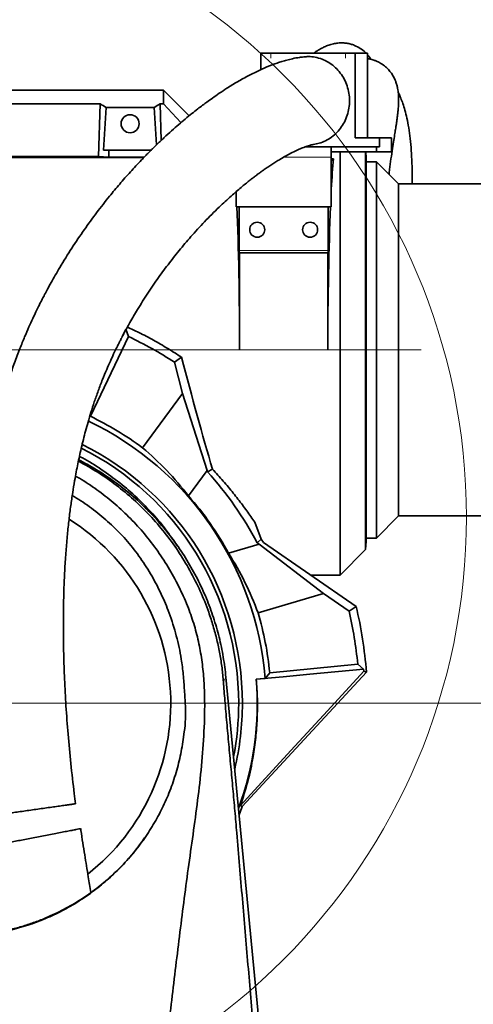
# Model space of a CAD drawing. Header units: millimetres. Extents: x 0 to 12118, y 0 to 8400.
# Tile 95 of 128: x 7162 to 7419, y 5098 to 5656. Entities that reach past the tile are written whole.
import ezdxf

# ---------------------------------------------------------------- set-up
doc = ezdxf.new("R2010")
doc.units = ezdxf.units.MM
doc.header["$LTSCALE"] = 20
doc.linetypes.add('CENTERX2', pattern=[20.32, 12.7, -2.54, 2.54, -2.54])
doc.styles.add('SLDTEXTSTYLE0', font='TXT', dxfattribs={"width": 0.605})
doc.dimstyles.new('SLDDIMSTYLE0', dxfattribs={"dimtxt": 70, "dimasz": 70, "dimexe": 0, "dimexo": 0.0625, "dimgap": 17.5, "dimtad": 1, "dimdec": 0, "dimrnd": 1e-09, "dimzin": 12, "dimdsep": 46, "dimtxsty": 'SLDTEXTSTYLE0', "dimsah": 1, "dimcen": 0.09, "dimadec": 0, "dimazin": 3, "dimtfac": 1, "dimtofl": 0, "dimtmove": 0, "dimatfit": 3, "dimfxl": 1, "dimfrac": 2, "dimtolj": 1, "dimtzin": 12, "dimarcsym": 0})
doc.dimstyles.new('SLDDIMSTYLE1', dxfattribs={"dimtxt": 70, "dimasz": 70, "dimexe": 0, "dimexo": 0.0625, "dimgap": 17.5, "dimtad": 1, "dimdec": 1, "dimrnd": 1e-09, "dimzin": 12, "dimdsep": 46, "dimtxsty": 'SLDTEXTSTYLE0', "dimsah": 1, "dimcen": 0.09, "dimadec": 0, "dimazin": 3, "dimtfac": 1, "dimtmove": 0, "dimatfit": 0, "dimfxl": 1, "dimfrac": 2, "dimtolj": 1, "dimtzin": 12, "dimarcsym": 0})
doc.dimstyles.new('SLDDIMSTYLE2', dxfattribs={"dimtxt": 70, "dimasz": 70, "dimexe": 0, "dimexo": 0.0625, "dimgap": 17.5, "dimtad": 1, "dimdec": 1, "dimrnd": 1e-09, "dimzin": 12, "dimdsep": 46, "dimtxsty": 'SLDTEXTSTYLE0', "dimsah": 1, "dimcen": 0.09, "dimadec": 0, "dimazin": 3, "dimtfac": 1, "dimtofl": 0, "dimtmove": 0, "dimatfit": 3, "dimfxl": 1, "dimfrac": 2, "dimtolj": 1, "dimtzin": 12, "dimarcsym": 0})

# ---------------------------------------------------------------- blocks, each defined once
blk = doc.blocks.new('_D')
at = {"color": 7, "linetype": 'Continuous', "lineweight": 0}
for p, q in [((6723.48, 5364.59), (6723.48, 6112.55)), ((8467.36, 5571.87), (8467.36, 6112.55)), ((6723.48, 6082.55), (8467.36, 6082.55))]:
    blk.add_line(p, q, dxfattribs=at)
at = {"color": 7, "linetype": 'Continuous', "lineweight": 18}
for points in [[(6723.48, 6082.55), (6793.48, 6072.55), (6793.48, 6092.55)], [(8467.36, 6082.55), (8397.36, 6092.55), (8397.36, 6072.55)]]:
    blk.add_solid(points, dxfattribs=at)
at = {"color": 7, "linetype": 'Continuous', "lineweight": 18, "insert": (7560.71, 6172.78), "char_height": 70, "attachment_point": 1, "style": 'SLDTEXTSTYLE0'}
blk.add_mtext('*)', dxfattribs=at)
blk = doc.blocks.new('_D_2')
at = {"color": 7, "linetype": 'Continuous', "lineweight": 0}
for p, q in [((7124.86, 5272.87), (7124.86, 5832.55)), ((8267.36, 5472.87), (8267.36, 5832.55)), ((7124.86, 5802.55), (8267.36, 5802.55))]:
    blk.add_line(p, q, dxfattribs=at)
at = {"color": 7, "linetype": 'Continuous', "lineweight": 18}
for points in [[(7124.86, 5802.55), (7194.86, 5792.55), (7194.86, 5812.55)], [(8267.36, 5802.55), (8197.36, 5812.55), (8197.36, 5792.55)]]:
    blk.add_solid(points, dxfattribs=at)
at = {"color": 7, "linetype": 'Continuous', "lineweight": 18, "insert": (7661.4, 5892.78), "char_height": 70, "attachment_point": 1, "style": 'SLDTEXTSTYLE0'}
blk.add_mtext('*)', dxfattribs=at)
blk = doc.blocks.new('_D_7')
at = {"color": 7, "linetype": 'Continuous', "lineweight": 0}
for p, q in [((7124.86, 5264.87), (7124.86, 4315.34)), ((7157.86, 5009.87), (7157.86, 4315.34)), ((7124.86, 4345.34), (7004.86, 4345.34)), ((7124.86, 4345.34), (7157.86, 4345.34)), ((7157.86, 4345.34), (7596.42, 4345.34))]:
    blk.add_line(p, q, dxfattribs=at)
at = {"color": 7, "linetype": 'Continuous', "lineweight": 18}
for points in [[(7124.86, 4345.34), (7054.86, 4355.34), (7054.86, 4335.34)], [(7157.86, 4345.34), (7227.86, 4335.34), (7227.86, 4355.34)]]:
    blk.add_solid(points, dxfattribs=at)
at = {"color": 7, "linetype": 'Continuous', "lineweight": 18, "insert": (7489.47, 4435.57), "char_height": 70, "attachment_point": 1, "style": 'SLDTEXTSTYLE0'}
blk.add_mtext('33', dxfattribs=at)
blk = doc.blocks.new('_D_8')
at = {"color": 7, "linetype": 'Continuous', "lineweight": 0}
for p, q in [((7128.86, 5268.87), (7996.47, 5268.87)), ((7966.47, 5268.87), (7966.47, 5013.87)), ((7161.86, 5013.87), (7996.47, 5013.87))]:
    blk.add_line(p, q, dxfattribs=at)
at = {"color": 7, "linetype": 'Continuous', "lineweight": 18}
for points in [[(7966.47, 5268.87), (7956.47, 5198.87), (7976.47, 5198.87)], [(7966.47, 5013.87), (7976.47, 5083.87), (7956.47, 5083.87)]]:
    blk.add_solid(points, dxfattribs=at)
at = {"color": 7, "linetype": 'Continuous', "lineweight": 18, "insert": (7876.23, 5061.16), "char_height": 70, "attachment_point": 1, "rotation": 90, "style": 'SLDTEXTSTYLE0'}
blk.add_mtext('255', dxfattribs=at)
blk = doc.blocks.new('_D_9')
at = {"color": 7, "linetype": 'Continuous', "lineweight": 0}
for p, q in [((7124.86, 5264.87), (7124.86, 4578.99)), ((7237.86, 4744.87), (7237.86, 4578.99)), ((7124.86, 4608.99), (7004.86, 4608.99)), ((7124.86, 4608.99), (7237.86, 4608.99)), ((7237.86, 4608.99), (7631.19, 4608.99))]:
    blk.add_line(p, q, dxfattribs=at)
at = {"color": 7, "linetype": 'Continuous', "lineweight": 18}
for points in [[(7124.86, 4608.99), (7054.86, 4618.99), (7054.86, 4598.99)], [(7237.86, 4608.99), (7307.86, 4598.99), (7307.86, 4618.99)]]:
    blk.add_solid(points, dxfattribs=at)
at = {"color": 7, "linetype": 'Continuous', "lineweight": 18, "insert": (7470.77, 4699.23), "char_height": 70, "attachment_point": 1, "style": 'SLDTEXTSTYLE0'}
blk.add_mtext('113', dxfattribs=at)
blk = doc.blocks.new('_D_10')
at = {"color": 7, "linetype": 'Continuous', "lineweight": 0}
for p, q in [((6844.76, 5525.37), (6844.76, 5972.55)), ((8467.36, 5571.87), (8467.36, 5972.55)), ((6844.76, 5942.55), (8467.36, 5942.55))]:
    blk.add_line(p, q, dxfattribs=at)
at = {"color": 7, "linetype": 'Continuous', "lineweight": 18}
for points in [[(6844.76, 5942.55), (6914.76, 5932.55), (6914.76, 5952.55)], [(8467.36, 5942.55), (8397.36, 5952.55), (8397.36, 5932.55)]]:
    blk.add_solid(points, dxfattribs=at)
at = {"color": 7, "linetype": 'Continuous', "lineweight": 18, "insert": (7621.35, 6032.78), "char_height": 70, "attachment_point": 1, "style": 'SLDTEXTSTYLE0'}
blk.add_mtext('*)', dxfattribs=at)

msp = doc.modelspace()

# ---------------------------------------------------------------- linework, layer by layer
at = {"color": 7, "linetype": 'Continuous', "lineweight": 35}
for p, q in [((7298.879473, 5636.870777), (7298.879473, 5627.464423)), ((7304.517628, 5636.870777), (7298.879473, 5636.870777)), ((7346.803796, 5636.870777), (7304.517628, 5636.870777)), ((7352.441952, 5636.870777), (7346.803796, 5636.870777)), ((7352.441952, 5588.870777), (7352.441952, 5636.870777)), ((7352.441952, 5636.870777), (7359.282355, 5636.870777)), ((7359.282355, 5588.870777), (7359.282355, 5636.870777)), ((6990.659025, 5615.870777), (7243.857394, 5615.870777)), ((7243.857394, 5608.159769), (7243.857394, 5615.870777)), ((7258.349056, 5601.379115), (7243.857394, 5615.870777)), ((7051.84865, 5608.159769), (7207.866138, 5608.159769)), ((7206.963157, 5578.316689), (7207.866138, 5608.159769)), ((7242.47598, 5587.426839), (7241.84865, 5608.159769)), ((7241.84865, 5608.159769), (7243.857394, 5608.159769)), ((7253.671551, 5597.485718), (7243.857394, 5608.159769)), ((7211.207309, 5605.983869), (7209.748098, 5581.870777)), ((7211.207309, 5605.983869), (7238.507479, 5605.983869)), ((7238.507479, 5605.983869), (7239.785154, 5584.870623)), ((7338.857394, 5583.870777), (7324.353382, 5583.870777)), ((7338.857394, 5583.870777), (7338.857394, 5577.870777)), ((7338.857394, 5583.870777), (7364.357394, 5583.870777)), ((7366.067495, 5588.870777), (7352.441952, 5588.870777)), ((7364.357394, 5583.870777), (7364.357394, 5580.870777)), ((7364.357394, 5583.870777), (7366.067495, 5583.870777)), ((7366.067495, 5588.870777), (7372.907898, 5588.870777)), ((7366.067495, 5588.870777), (7366.067495, 5583.870777)), ((7372.907898, 5588.870777), (7372.907898, 5580.870777)), ((7206.963157, 5578.316689), (7052.751631, 5578.316689)), ((7212.726074, 5577.966841), (7206.963157, 5578.316689)), ((7209.748098, 5581.870777), (7212.844198, 5581.870777)), ((7212.726074, 5577.966841), (7212.844198, 5581.870777)), ((7236.87059, 5581.870777), (7212.844198, 5581.870777)), ((7338.857394, 5580.870777), (7364.357394, 5580.870777)), ((7343.857394, 5341.370777), (7343.857394, 5580.870777)), ((7358.304332, 5355.817714), (7358.304332, 5580.870777)), ((7358.544117, 5577.34846), (7358.35952, 5580.870777)), ((7364.357394, 5580.870777), (7372.907898, 5580.870777)), ((7232.617094, 5577.691935), (7006.357394, 5577.691935)), ((7232.885386, 5577.966841), (7212.726074, 5577.966841)), ((7338.857394, 5549.870777), (7338.857394, 5577.870777)), ((7339.999838, 5577.013221), (7338.857394, 5577.013221)), ((7339.999838, 5577.013221), (7338.857394, 5575.870777)), ((7358.544117, 5577.34846), (7358.544117, 5360.393094)), ((7364.357397, 5575.370777), (7358.544117, 5575.370777)), ((7376.857397, 5562.870777), (7364.357397, 5575.370777)), ((7364.357397, 5575.370777), (7364.357397, 5362.370777)), ((7620.510329, 5562.870777), (7376.857397, 5562.870777)), ((7376.857397, 5374.870777), (7376.857397, 5562.870777)), ((7284.857394, 5558.358958), (7284.857394, 5549.870777)), ((7284.857394, 5549.870777), (7338.857394, 5549.870777)), ((7286.569151, 5525.070777), (7286.569151, 5549.870777)), ((7337.145637, 5549.870777), (7337.145637, 5525.070777)), ((7286.857394, 5523.870777), (7286.632041, 5523.870777)), ((7286.857394, 5523.870777), (7286.857394, 5468.870777)), ((7336.857394, 5523.870777), (7286.857394, 5523.870777)), ((7336.857394, 5468.870777), (7336.857394, 5523.870777)), ((7337.082748, 5523.870777), (7336.857394, 5523.870777)), ((7220.707891, 5476.94598), (7222.413925, 5480.548181)), ((7223.874946, 5476.465392), (7222.413925, 5480.548181)), ((7223.874946, 5476.465392), (7202.310057, 5431.25366)), ((7254.051112, 5464.679661), (7250.052555, 5461.811627)), ((7250.052555, 5461.811627), (7254.603855, 5444.213055)), ((7254.603855, 5444.213055), (7231.871148, 5413.491565)), ((7254.603855, 5444.213055), (7268.465605, 5400.556011)), ((7202.310057, 5431.25366), (7201.933837, 5431.118699)), ((7257.8879, 5386.261063), (7268.465605, 5400.556011)), ((7268.655411, 5399.822086), (7268.465605, 5400.556011)), ((7271.474676, 5401.343608), (7268.655411, 5399.822086)), ((7364.357397, 5362.370777), (7376.857397, 5374.870777)), ((7376.857397, 5374.870777), (7620.510329, 5374.870777)), ((7299.069203, 5361.724551), (7295.462676, 5371.255128)), ((7251.760726, 5357.851977), (7249.172881, 5361.543853)), ((7299.069203, 5361.724551), (7296.823219, 5359.721588)), ((7299.069203, 5361.724551), (7300.3296, 5359.791805)), ((7358.544117, 5362.370777), (7364.357397, 5362.370777)), ((7298.050746, 5358.877932), (7280.667292, 5353.728719)), ((7298.050746, 5358.877932), (7296.823219, 5359.721588)), ((7298.050746, 5358.877932), (7334.333951, 5330.92056)), ((7300.3296, 5359.791805), (7352.901153, 5323.660378)), ((7343.857394, 5341.370777), (7358.304332, 5355.817714)), ((7358.304332, 5355.817714), (7358.544117, 5360.393094)), ((7327.132362, 5341.370777), (7343.857394, 5341.370777)), ((7297.357341, 5319.967589), (7334.333951, 5330.92056)), ((7334.333951, 5330.92056), (7348.891694, 5320.9153)), ((7352.901153, 5323.660378), (7348.891694, 5320.9153)), ((7281.534605, 5316.775578), (7281.255816, 5316.474233)), ((7303.937762, 5286.114255), (7353.79852, 5290.9153)), ((7353.79852, 5290.9153), (7357.135388, 5288.145993)), ((7279.15662, 5283.593175), (7318.059287, 4875.870777)), ((7288.332185, 5210.377113), (7358.725068, 5286.527705)), ((7296.319838, 5282.458648), (7301.297511, 5282.937943)), ((7301.297511, 5282.937943), (7303.937762, 5286.114255)), ((7357.135388, 5288.145993), (7357.233186, 5287.046578)), ((7357.233186, 5287.046578), (7358.725068, 5286.527705)), ((7254.95208, 5248.31741), (7255.561939, 5252.641327)), ((7288.150125, 5209.870777), (7286.58751, 5205.713152)), ((7288.150125, 5209.870777), (7288.15145, 5209.873964)), ((7288.332185, 5210.377113), (7288.15145, 5209.873964))]:
    msp.add_line(p, q, dxfattribs=at)
at = {"color": 8, "linetype": 'Continuous', "lineweight": 18}
for p, q in [((7304.517628, 5636.870777), (7304.517628, 5633.870777)), ((7346.803796, 5633.870777), (7346.803796, 5636.870777)), ((7338.857394, 5577.870777), (7311.732305, 5577.870777)), ((7286.569151, 5525.070777), (7337.145637, 5525.070777)), ((7286.857394, 5468.870777), (7336.857394, 5468.870777)), ((7277.72448, 5280.954938), (7279.15662, 5283.593175))]:
    msp.add_line(p, q, dxfattribs=at)
at = {"color": 7, "linetype": 'CENTERX2', "lineweight": 18}
msp.add_line((6729.298699, 5468.870777), (8480.237368, 5468.870777), dxfattribs=at)
at = {"color": 7, "linetype": 'Continuous', "lineweight": 35, "flags": 128}
for points in [[(7357.233186, 5287.046578), (7336.600189, 5264.567088), (7315.967194, 5242.087599), (7295.3342, 5219.60811), (7287.386916, 5210.949605)], [(7296.319838, 5282.458648), (7311.523726, 5283.880485), (7326.727614, 5285.302321), (7357.135388, 5288.145993)], [(7287.386916, 5210.949605), (7287.623862, 5210.806179), (7288.332185, 5210.377113)]]:
    msp.add_lwpolyline(points, dxfattribs=at)
at = {"color": 7, "linetype": 'Continuous', "lineweight": 18}
msp.add_circle((7061.196355, 5374.114646), 354.174091, dxfattribs=at)
at = {"color": 7, "linetype": 'Continuous', "lineweight": 35}
for centre, radius in [((7224.857394, 5596.870777), 5.1), ((7296.857394, 5536.870777), 4.25), ((7326.857394, 5536.870777), 4.25)]:
    msp.add_circle(centre, radius, dxfattribs=at)
for radius, start, end in [(230, 57.02132954, 64.5), (177, 4.55841907, 64.45341837), (179.908632, 53.5, 64.5), (161.5, 0, 63.392656), (163.591911, 0, 63.56818272), (194.48937, 27.84782363, 42.3229182), (177.419262, 28.5738091, 41.4261909), (123, 308.19201794, 57.87616425), (234.533273, 4.31762016, 13.50977238), (179.908632, 5.5, 16.5), (230, 5.5, 13.07818966), (172, 339.76168794, 4.53104496), (161.5, 349.13954372, 0), (163.591911, 346.79854532, 0)]:
    msp.add_arc((7124.857394, 5268.870777), radius, start, end, dxfattribs=at)
for centre, major_axis, ratio, start_param, end_param in [((7172.310306, 5468.870777), (13.289428, 146.801806), 0.5742046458, 5.966267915, 6.0097856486), ((7277.404482, 5468.870777), (-13.289428, 146.801806), 0.5742046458, 0.2733996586, 0.3169173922), ((7343.539386, 5468.870777), (0, 127.5), 0.0524077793, 0.5582638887, 0.7763614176), ((7280.175402, 5468.870777), (0, 127.5), 0.0524077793, 4.7123889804, 5.4007782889), ((7343.539386, 5468.870777), (0, 127.5), 0.0524077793, 0.8824070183, 1.5707963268), ((7286.632041, 5525.070777), (0, 1.2), 0.0524077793, 1.5707963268, 3.1415926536), ((7337.082748, 5525.070777), (0, 1.2), 0.0524077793, 3.1415926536, 4.7123889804), ((7259.865317, 5468.870777), (-33.06168, 127.488968), 0.0507297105, 1.5905187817, 2.1157996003), ((7115.112543, 5276.081587), (145.274462, -107.497447), 0.9977476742, 1.2948807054, 1.5036670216), ((7128.300404, 5257.24737), (-51.327765, 173.279632), 0.9977476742, 4.7795182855, 4.9883046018)]:
    msp.add_ellipse(centre, major_axis=major_axis, ratio=ratio, start_param=start_param, end_param=end_param, dxfattribs=at)
for points, knots in [([(7358.359581, 5636.870777), (7358.23723, 5637.008969), (7357.352214, 5638.008564), (7355.28656, 5639.528049), (7352.438032, 5641.101463), (7349.825971, 5641.985067), (7347.661741, 5642.448568), (7345.387212, 5642.655739), (7343.140066, 5642.602902), (7340.638724, 5642.259172), (7338.077496, 5641.592293), (7335.648979, 5640.679324), (7333.563035, 5639.687018), (7331.779716, 5638.691831), (7330.295471, 5637.776109), (7329.378987, 5637.131739), (7329.007821, 5636.870777)], [0, 0, 0, 0, 0.0169505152, 0.1226094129, 0.2324552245, 0.2985645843, 0.366294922, 0.435914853, 0.5120484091, 0.5965267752, 0.6866178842, 0.7679533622, 0.837071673, 0.8968913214, 0.9582421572, 1, 1, 1, 1]), ([(7323.21285, 5634.674914), (7322.393804, 5634.587626), (7320.289168, 5634.363329), (7317.091525, 5633.732335), (7313.793677, 5632.941532), (7310.904782, 5632.111033), (7307.376584, 5630.96419), (7303.170947, 5629.377505), (7297.868331, 5627.06701), (7292.040869, 5624.178484), (7285.858129, 5620.738032), (7280.248805, 5617.302933), (7275.491091, 5614.176403), (7271.725049, 5611.572659), (7268.579625, 5609.307505), (7265.819035, 5607.256945), (7262.995992, 5605.100757), (7259.698431, 5602.501651), (7256.104854, 5599.565493), (7252.26949, 5596.315534), (7248.266444, 5592.798459), (7244.030113, 5588.929755), (7239.717164, 5584.833037), (7235.471744, 5580.642744), (7230.560271, 5575.61093), (7225.045079, 5569.692923), (7218.997156, 5562.834696), (7212.617312, 5555.19691), (7205.885475, 5546.621319), (7198.753579, 5536.851493), (7191.766425, 5526.51772), (7186.342716, 5517.806626), (7182.467043, 5511.182378), (7180.172228, 5507.123748), (7178.172364, 5503.471555), (7176.512462, 5500.353059), (7175.178582, 5497.785667), (7174.033953, 5495.538584), (7172.843071, 5493.15777), (7171.382489, 5490.17056), (7169.563433, 5486.3342), (7167.414875, 5481.620902), (7164.974201, 5475.997478), (7162.211487, 5469.238183), (7159.368435, 5461.734484), (7156.671775, 5453.954104), (7154.346245, 5446.634221), (7152.360045, 5439.840588), (7150.67254, 5433.598262), (7149.270158, 5428.016496), (7148.11145, 5423.089558), (7147.12806, 5418.654613), (7146.219016, 5414.3171), (7145.325076, 5409.789784), (7144.29028, 5404.191755), (7143.142435, 5397.398152), (7141.926108, 5389.28197), (7140.780658, 5380.491216), (7139.734764, 5371.019777), (7138.811735, 5360.810322), (7138.037717, 5349.774976), (7137.449332, 5337.827969), (7137.092422, 5324.950209), (7137.012032, 5311.171881), (7137.247222, 5296.538367), (7137.821675, 5281.101578), (7138.745284, 5264.896176), (7140.016293, 5247.957302), (7141.656372, 5230.328428), (7143.172006, 5215.935629), (7144.247413, 5207.419476), (7144.554567, 5204.987122)], [0, 0, 0, 0, 0.0071120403, 0.0182752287, 0.0278490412, 0.0362723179, 0.044532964, 0.0603258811, 0.0762798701, 0.0966069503, 0.1181496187, 0.1387858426, 0.1535888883, 0.1669146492, 0.1776601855, 0.1861046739, 0.1956448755, 0.2071309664, 0.220590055, 0.233300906, 0.2474019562, 0.26271514, 0.2780062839, 0.2930287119, 0.3077649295, 0.330306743, 0.3520540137, 0.3729682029, 0.3996667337, 0.4260318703, 0.452549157, 0.4791286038, 0.4891956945, 0.4986389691, 0.5067543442, 0.5135652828, 0.5190929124, 0.523355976, 0.5279225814, 0.5341639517, 0.5420528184, 0.5515550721, 0.5626303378, 0.5752260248, 0.590368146, 0.6043919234, 0.6171828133, 0.6287972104, 0.639283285, 0.6486791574, 0.6565660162, 0.6635301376, 0.6703322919, 0.6775957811, 0.6853200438, 0.6970868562, 0.7097950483, 0.723458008, 0.7380930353, 0.753722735, 0.7706170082, 0.7889536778, 0.8087443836, 0.8299966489, 0.852712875, 0.8769037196, 0.9025823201, 0.9297270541, 0.9582684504, 0.988080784, 1, 1, 1, 1]), ([(7328.73794, 5585.155854), (7329.800884, 5585.327549), (7332.151678, 5585.707268), (7335.642431, 5587.131831), (7339.076897, 5589.207696), (7342.157062, 5591.911817), (7344.744151, 5595.091714), (7346.811297, 5598.722507), (7348.263337, 5602.634775), (7349.085044, 5606.789347), (7349.238053, 5610.99499), (7348.720004, 5615.207892), (7347.554005, 5619.23379), (7345.751814, 5623.029724), (7343.396388, 5626.419628), (7340.512591, 5629.368021), (7337.234735, 5631.735329), (7333.596457, 5633.506876), (7329.770647, 5634.564655), (7326.250665, 5634.978643), (7324.086071, 5634.731533), (7323.216667, 5634.632282)], [0, 0, 0, 0, 0.04406083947, 0.09744442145, 0.15237412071, 0.20571901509, 0.26060833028, 0.31393428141, 0.36880535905, 0.42215001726, 0.47704283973, 0.53043648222, 0.58538177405, 0.63882642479, 0.69382440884, 0.74729166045, 0.80231105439, 0.85575921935, 0.91075619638, 0.96415545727, 1, 1, 1, 1]), ([(7361.301749, 5633.295071), (7361.055011, 5633.697125), (7360.485399, 5634.625298), (7359.717579, 5635.406263), (7359.282355, 5635.848938)], [0, 0, 0, 0, 0.4331683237, 1, 1, 1, 1]), ([(7371.537579, 5568.190595), (7371.641562, 5569.126748), (7371.969637, 5572.080403), (7372.657931, 5577.01578), (7373.487047, 5582.60136), (7374.248575, 5587.43419), (7374.858864, 5591.285607), (7375.297427, 5594.097255), (7375.626653, 5596.259911), (7375.903854, 5598.136005), (7376.179503, 5600.081773), (7376.452602, 5602.180504), (7376.713113, 5604.549724), (7376.921278, 5607.182515), (7377.013724, 5609.687113), (7376.987655, 5611.885657), (7376.878962, 5613.658297), (7376.693951, 5615.322102), (7376.405148, 5617.041275), (7375.958208, 5618.902693), (7375.256828, 5621.04386), (7374.263512, 5623.23381), (7373.021326, 5625.309478), (7371.196933, 5627.631715), (7368.899619, 5629.753477), (7366.627989, 5631.252504), (7364.530778, 5632.266073), (7362.981503, 5632.838577), (7361.757245, 5633.19672), (7360.727381, 5633.438176), (7359.905323, 5633.597302), (7359.433033, 5633.660034), (7359.282355, 5633.680048)], [0, 0, 0, 0, 0.0261864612, 0.0826208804, 0.1405350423, 0.1905196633, 0.233689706, 0.2707423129, 0.2948321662, 0.3199881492, 0.3466382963, 0.3749512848, 0.4073738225, 0.4455052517, 0.4888342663, 0.5247421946, 0.5545770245, 0.5789354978, 0.6049871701, 0.6341226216, 0.6664835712, 0.7111174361, 0.7521196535, 0.7900728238, 0.8307996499, 0.8775266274, 0.9081918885, 0.9328202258, 0.9513843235, 0.9698197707, 0.9903713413, 1, 1, 1, 1]), ([(7384.686041, 5562.870777), (7384.696466, 5564.865231), (7384.720641, 5569.490546), (7384.494583, 5576.386423), (7384.048736, 5583.478377), (7383.374176, 5590.021433), (7382.49401, 5595.954727), (7381.449665, 5601.113064), (7380.314151, 5605.429632), (7379.155395, 5609.009609), (7378.036661, 5611.863279), (7377.243806, 5613.689272), (7376.828783, 5614.501518), (7376.756655, 5614.64268)], [0, 0, 0, 0, 0.09294514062, 0.21554804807, 0.33437478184, 0.45000748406, 0.5629168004, 0.67041168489, 0.76698637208, 0.8528989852, 0.93021769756, 0.98787233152, 1, 1, 1, 1]), ([(7193.987866, 5211.965153), (7193.732813, 5213.871547), (7192.724829, 5221.405715), (7191.256892, 5234.572202), (7189.665018, 5251.131967), (7188.477164, 5267.03568), (7187.6538, 5282.17311), (7187.167771, 5296.482584), (7186.977512, 5309.916378), (7187.044841, 5322.464237), (7187.338406, 5334.135776), (7187.827327, 5344.941682), (7188.48129, 5354.907919), (7189.273471, 5364.112782), (7190.180404, 5372.641652), (7191.18154, 5380.56433), (7192.25209, 5387.893517), (7193.300592, 5394.235933), (7194.291639, 5399.674252), (7195.199892, 5404.29142), (7196.135379, 5408.730872), (7197.169997, 5413.328553), (7198.314572, 5418.068987), (7199.602491, 5423.037498), (7201.026784, 5428.160406), (7202.680268, 5433.681054), (7204.592042, 5439.581198), (7206.779125, 5445.786253), (7209.125434, 5451.900811), (7211.451454, 5457.524926), (7213.563906, 5462.329748), (7215.395985, 5466.298787), (7216.907377, 5469.450116), (7218.090683, 5471.847068), (7219.104666, 5473.858685), (7220.162366, 5475.917842), (7221.451931, 5478.372355), (7223.012049, 5481.263743), (7224.837132, 5484.544904), (7226.86153, 5488.063586), (7230.22865, 5493.717583), (7234.918536, 5501.117146), (7240.96066, 5509.901228), (7247.130276, 5518.219196), (7253.531967, 5526.251485), (7260.52091, 5534.411276), (7268.151562, 5542.647564), (7274.633827, 5549.074769), (7279.56269, 5553.67249), (7282.727293, 5556.520797), (7285.667408, 5559.077499), (7288.298227, 5561.292821), (7290.629209, 5563.198829), (7292.671064, 5564.824623), (7294.461275, 5566.215886), (7296.029488, 5567.408355), (7297.544471, 5568.537865), (7299.143106, 5569.705105), (7300.971426, 5571.007386), (7302.996163, 5572.40768), (7305.163466, 5573.855686), (7307.397208, 5575.291519), (7310.131911, 5576.975665), (7313.28661, 5578.798857), (7316.700402, 5580.598235), (7319.812551, 5582.075737), (7322.213793, 5583.084845), (7323.971894, 5583.746564), (7325.232633, 5584.180757), (7326.473277, 5584.564082), (7327.625756, 5584.869577), (7328.359458, 5585.036088), (7328.662888, 5585.077727), (7328.750844, 5585.089797)], [0, 0, 0, 0, 0.0103418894, 0.0408716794, 0.0700476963, 0.0977616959, 0.1239328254, 0.1485048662, 0.1714445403, 0.1927591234, 0.2124924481, 0.2307000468, 0.2474423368, 0.2628541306, 0.2772647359, 0.2907328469, 0.3032849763, 0.3149422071, 0.3236346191, 0.3317701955, 0.3393543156, 0.3473394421, 0.3566274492, 0.3653834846, 0.3750898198, 0.3857826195, 0.3975136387, 0.4103566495, 0.4240821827, 0.4366658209, 0.4476599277, 0.4569731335, 0.464577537, 0.4703267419, 0.4745239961, 0.4795285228, 0.4858062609, 0.493239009, 0.5019587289, 0.5117828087, 0.5217525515, 0.5489106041, 0.5760972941, 0.6031803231, 0.6310379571, 0.6605637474, 0.6948518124, 0.7308488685, 0.7454029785, 0.7595478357, 0.7724918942, 0.7842353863, 0.7944287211, 0.8035230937, 0.8115303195, 0.81846316, 0.8246711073, 0.8320629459, 0.8403666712, 0.849928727, 0.8602365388, 0.870917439, 0.8819445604, 0.9001066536, 0.9179273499, 0.9347837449, 0.9507405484, 0.959046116, 0.9673633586, 0.9756637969, 0.9846660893, 0.9955551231, 1, 1, 1, 1]), ([(7254.051112, 5464.679661), (7251.435909, 5466.360845), (7246.205446, 5469.72325), (7238.095799, 5474.378769), (7230.477771, 5478.437476), (7225.481184, 5480.780197), (7223.317405, 5481.794716)], [0, 0, 0, 0, 0.2647855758, 0.5295769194, 0.7962825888, 1, 1, 1, 1]), ([(7195.54822, 5405.898299), (7199.231269, 5403.854172), (7206.641426, 5399.741466), (7217.076887, 5392.387371), (7226.95432, 5384.217772), (7236.117769, 5375.250848), (7244.537366, 5365.535522), (7252.13701, 5355.099176), (7258.891765, 5344.015218), (7264.717624, 5332.417256), (7268.965049, 5321.878911), (7271.968162, 5312.603542), (7274.070089, 5304.723561), (7275.746755, 5296.770364), (7277.02439, 5288.801405), (7277.491406, 5283.567189), (7277.72448, 5280.954938)], [0, 0, 0, 0, 0.08072368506, 0.16241303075, 0.24438709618, 0.32636431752, 0.40805798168, 0.49080242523, 0.57383126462, 0.65685796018, 0.73959947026, 0.79163952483, 0.8439113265, 0.89614293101, 0.94816785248, 1, 1, 1, 1]), ([(7195.716592, 5406.697252), (7199.122979, 5404.859396), (7206.102685, 5401.09362), (7216.047755, 5394.376899), (7225.626105, 5386.853611), (7234.57405, 5378.58419), (7242.839852, 5369.635105), (7250.377088, 5360.063972), (7257.145149, 5349.93461), (7263.103014, 5339.30834), (7268.117748, 5328.441658), (7272.20673, 5317.422518), (7275.389142, 5306.334397), (7277.804725, 5295.046337), (7278.702561, 5287.410682), (7279.151499, 5283.592688)], [0, 0, 0, 0, 0.0747047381, 0.1530704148, 0.2314586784, 0.3098716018, 0.3883104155, 0.4667753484, 0.5452662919, 0.6237782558, 0.7023102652, 0.7767142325, 0.8511323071, 0.9255629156, 1, 1, 1, 1]), ([(7196.10119, 5408.522233), (7196.661129, 5408.246723), (7200.983651, 5406.119894), (7208.705434, 5401.196595), (7219.122865, 5393.724773), (7228.85896, 5385.304651), (7237.745198, 5376.142772), (7244.497342, 5368.199732), (7247.964063, 5363.084473), (7249.060894, 5361.466064)], [0, 0, 0, 0, 0.026171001, 0.2020303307, 0.3829162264, 0.5638000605, 0.7409114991, 0.9180273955, 1, 1, 1, 1]), ([(7271.474676, 5401.343608), (7273.55666, 5399.090401), (7277.720484, 5394.584141), (7283.390263, 5387.76759), (7288.602529, 5381.028798), (7292.577435, 5375.502467), (7294.727665, 5372.337131), (7295.462676, 5371.255128)], [0, 0, 0, 0, 0.2178661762, 0.4357173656, 0.6597014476, 0.8836760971, 1, 1, 1, 1]), ([(7193.886943, 5397.386524), (7194.630619, 5396.986828), (7198.850546, 5394.718788), (7206.060707, 5389.767687), (7215.414828, 5382.554621), (7224.100123, 5374.568041), (7232.23967, 5365.809145), (7239.724312, 5356.256656), (7246.514363, 5345.9689), (7252.445031, 5335.180557), (7257.295104, 5324.524329), (7261.015792, 5314.04561), (7263.668108, 5303.827995), (7265.543713, 5293.419987), (7266.697062, 5282.909378), (7267.258165, 5269.383137), (7266.861125, 5252.866284), (7265.397584, 5233.399907), (7263.168582, 5213.97371), (7260.515834, 5194.587469), (7256.847475, 5168.905128), (7252.739291, 5136.862781), (7249.666049, 5111.265062), (7248.129407, 5098.46603)], [0, 0, 0, 0, 0.0076640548, 0.0434890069, 0.0794299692, 0.1153740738, 0.1512033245, 0.1888417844, 0.2265994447, 0.2643654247, 0.3020152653, 0.3343048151, 0.366715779, 0.3992083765, 0.4316946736, 0.4640476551, 0.5237798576, 0.5835575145, 0.6434341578, 0.703356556, 0.7632102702, 0.8816035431, 1, 1, 1, 1]), ([(7223.442089, 5360.455893), (7220.791229, 5363.293504), (7215.479869, 5368.979046), (7206.574714, 5376.590154), (7198.774599, 5382.469614), (7193.724654, 5385.434269), (7192.059629, 5386.411749)], [0, 0, 0, 0, 0.2856606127, 0.5723599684, 0.8590021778, 1, 1, 1, 1]), ([(7256.150529, 5267.436048), (7255.982401, 5270.379291), (7255.646164, 5276.265481), (7255.022315, 5285.084285), (7253.740518, 5295.403053), (7251.220786, 5307.097794), (7247.344504, 5319.379175), (7242.615823, 5330.670004), (7237.192008, 5341.052919), (7230.888817, 5351.086416), (7225.924306, 5357.332766), (7223.442089, 5360.455893)], [0, 0, 0, 0, 0.08794580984, 0.175882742, 0.26372625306, 0.39811011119, 0.53249291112, 0.6477391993, 0.76298361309, 0.88149361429, 1, 1, 1, 1]), ([(7277.72448, 5280.954938), (7277.853119, 5279.227161), (7278.110461, 5275.770726), (7278.749371, 5268.079558), (7279.634881, 5257.971226), (7280.765881, 5245.464348), (7281.918063, 5232.958699), (7283.068184, 5220.45439), (7284.201192, 5207.945984), (7285.992272, 5187.169304), (7288.427038, 5158.18558), (7291.634356, 5120.840278), (7294.873579, 5083.475246), (7298.167809, 5046.071237), (7301.525188, 5008.645524), (7304.942236, 4971.221542), (7308.406842, 4933.829461), (7313.082195, 4884.081939), (7318.974406, 4822.007882), (7328.358052, 4722.6552), (7336.510434, 4636.191318), (7343.418307, 4562.596046), (7346.758887, 4526.744641), (7350.09976, 4490.893607), (7353.453889, 4455.064511), (7356.831098, 4419.269349), (7359.118386, 4395.47397), (7360.262001, 4383.576587)], [0, 0, 0, 0, 0.0059265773, 0.0118561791, 0.0257392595, 0.0396394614, 0.0535619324, 0.0674830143, 0.0813800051, 0.0952609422, 0.1368413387, 0.1784276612, 0.2200085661, 0.2615815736, 0.3031897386, 0.3448097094, 0.3864346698, 0.4280496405, 0.5111572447, 0.5942640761, 0.7604779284, 0.8003992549, 0.8403290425, 0.8802591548, 0.9201809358, 0.9600914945, 1, 1, 1, 1]), ([(7287.386916, 5210.949605), (7288.847271, 5215.47856), (7291.778136, 5224.567963), (7294.474871, 5237.479287), (7296.141216, 5249.42542), (7296.934622, 5260.363799), (7297.08088, 5271.401841), (7296.573865, 5278.768017), (7296.319838, 5282.458648)], [0, 0, 0, 0, 0.1960922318, 0.3935480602, 0.5436291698, 0.6943115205, 0.8468427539, 1, 1, 1, 1]), ([(7255.561939, 5252.641327), (7255.844985, 5255.090589), (7256.413821, 5260.012849), (7256.238574, 5264.953706), (7256.150529, 5267.436048)], [0, 0, 0, 0, 0.497588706, 1, 1, 1, 1]), ([(7151.322037, 5139.228406), (7154.793548, 5139.989894), (7161.749069, 5141.515613), (7171.903533, 5144.886663), (7181.762694, 5149.004703), (7191.227448, 5153.921237), (7200.232362, 5159.605054), (7208.738012, 5166.002569), (7216.685765, 5173.052991), (7224.037122, 5180.728353), (7230.726071, 5189.0036), (7236.728567, 5197.818198), (7241.985221, 5207.068866), (7246.516233, 5216.804875), (7250.224831, 5226.988594), (7253.161507, 5237.545623), (7254.355563, 5244.728865), (7254.95208, 5248.31741)], [0, 0, 0, 0, 0.0657648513, 0.1317665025, 0.1977696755, 0.2635366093, 0.3292724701, 0.3952389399, 0.4612103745, 0.5269530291, 0.593372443, 0.6600183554, 0.7266703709, 0.7930981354, 0.8620235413, 0.9310708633, 1, 1, 1, 1]), ([(7144.605142, 5204.993875), (7144.601963, 5204.993426), (7144.594389, 5204.992356), (7145.428275, 5205.110112), (7146.907758, 5205.319035), (7149.029917, 5205.618712), (7151.611711, 5205.983295), (7154.660584, 5206.413837), (7158.012448, 5206.887165), (7161.681037, 5207.405218), (7165.522044, 5207.947619), (7169.527679, 5208.513268), (7173.572741, 5209.084485), (7177.593659, 5209.652292), (7181.454769, 5210.197532), (7185.03593, 5210.703239), (7188.172419, 5211.146153), (7190.752605, 5211.51051), (7192.610711, 5211.772899), (7193.759655, 5211.935145), (7193.872051, 5211.951017), (7193.926724, 5211.958738)], [0, 0, 0, 0, 0.03955279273, 0.09425959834, 0.15042009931, 0.20241247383, 0.2557469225, 0.30548365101, 0.35652191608, 0.40521607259, 0.45525252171, 0.50457239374, 0.55536135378, 0.60697037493, 0.6602376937, 0.71499851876, 0.77157984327, 0.82879393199, 0.8878471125, 0.94544452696, 1, 1, 1, 1]), ([(7196.714596, 5197.870175), (7196.723457, 5197.871884), (7196.749392, 5197.876883), (7195.932382, 5197.71938), (7194.30879, 5197.406384), (7191.947993, 5196.95127), (7188.959026, 5196.375057), (7185.545877, 5195.71707), (7181.777131, 5194.990531), (7177.877072, 5194.238678), (7173.882624, 5193.468628), (7169.939126, 5192.708401), (7166.09116, 5191.96659), (7162.399375, 5191.254887), (7158.965915, 5190.592985), (7155.701729, 5189.963715), (7153.909479, 5189.618205), (7152.96344, 5189.435828)], [0, 0, 0, 0, 0.0396199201, 0.1159608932, 0.1917464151, 0.267505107, 0.3394893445, 0.4114477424, 0.4785577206, 0.5456561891, 0.6093242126, 0.6729952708, 0.7358413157, 0.798699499, 0.8632499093, 0.9278164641, 1, 1, 1, 1]), ([(7202.637509, 5161.833429), (7202.13795, 5164.73896), (7200.925204, 5171.792519), (7199.037346, 5183.441098), (7197.590691, 5192.538334), (7196.873161, 5197.527277), (7196.8217, 5197.88508)], [0, 0, 0, 0, 0.2435421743, 0.5912307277, 0.9706834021, 1, 1, 1, 1]), ([(7233.004359, 5192.606475), (7232.101297, 5191.27288), (7229.084112, 5186.817259), (7223.107473, 5179.821938), (7215.282976, 5171.842537), (7206.892711, 5164.707715), (7198.005811, 5158.320769), (7188.495381, 5152.649571), (7179.674627, 5148.365027), (7171.867096, 5145.227731), (7165.18637, 5142.959547), (7158.367049, 5141.023871), (7153.72573, 5140.047828), (7151.405066, 5139.559806)], [0, 0, 0, 0, 0.0488247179, 0.1631262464, 0.2774264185, 0.3858627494, 0.4942975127, 0.6060405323, 0.7177827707, 0.7878946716, 0.8580065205, 0.9290031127, 1, 1, 1, 1]), ([(7248.129407, 5098.46603), (7247.439916, 5092.289439), (7246.060429, 5079.931737), (7244.71233, 5061.125737), (7243.933701, 5041.978111), (7243.876258, 5022.523796), (7244.517862, 5002.831196), (7245.633225, 4989.77143), (7246.190588, 4983.245265)], [0, 0, 0, 0, 0.1639283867, 0.3279767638, 0.4918828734, 0.6612087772, 0.830700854, 1, 1, 1, 1])]:
    msp.add_open_spline(points, degree=3, knots=knots, dxfattribs=at)

# ---------------------------------------------------------------- dimensions: what is measured, and where the dimension line sits
at = {"color": 7, "linetype": 'Continuous', "lineweight": 18}
for base, p1, p2, dimstyle, picture, middle in [((8467.357397, 6082.550195), (6723.47741, 5360.586623), (8467.357397, 5567.870777), 'SLDDIMSTYLE0', '_D', (7595.417404, 6082.550195)), ((8467.357397, 5942.550195), (6844.757394, 5521.370777), (8467.357397, 5567.870777), 'SLDDIMSTYLE0', '_D_10', (7656.057396, 5942.550195)), ((8267.357397, 5802.550195), (7124.857394, 5268.870777), (8267.357397, 5468.870777), 'SLDDIMSTYLE2', '_D_2', (7696.107396, 5802.550195)), ((7157.857394, 4345.336585), (7124.857394, 5268.870777), (7157.857394, 5013.870777), 'SLDDIMSTYLE1', '_D_7', (7542.943655, 4345.336585)), ((7237.857394, 4608.993902), (7124.857394, 5268.870777), (7237.857394, 4748.870777), 'SLDDIMSTYLE1', '_D_9', (7550.97735, 4608.993902))]:
    dim = msp.add_linear_dim(base=base, p1=p1, p2=p2, dimstyle=dimstyle, dxfattribs=at)
    dim.commit()
    dim.dimension.update_dxf_attribs({"geometry": picture, "text_midpoint": middle, "dimtype": 160})
dim = msp.add_linear_dim(base=(7966.466975, 5013.870777), p1=(7124.857394, 5268.870777), p2=(7157.857394, 5013.870777), angle=90, dimstyle='SLDDIMSTYLE2', dxfattribs=at)
dim.commit()
dim.dimension.update_dxf_attribs({"geometry": '_D_8', "text_midpoint": (7966.466975, 5141.370777), "dimtype": 160})

doc.saveas('drawing.dxf')
